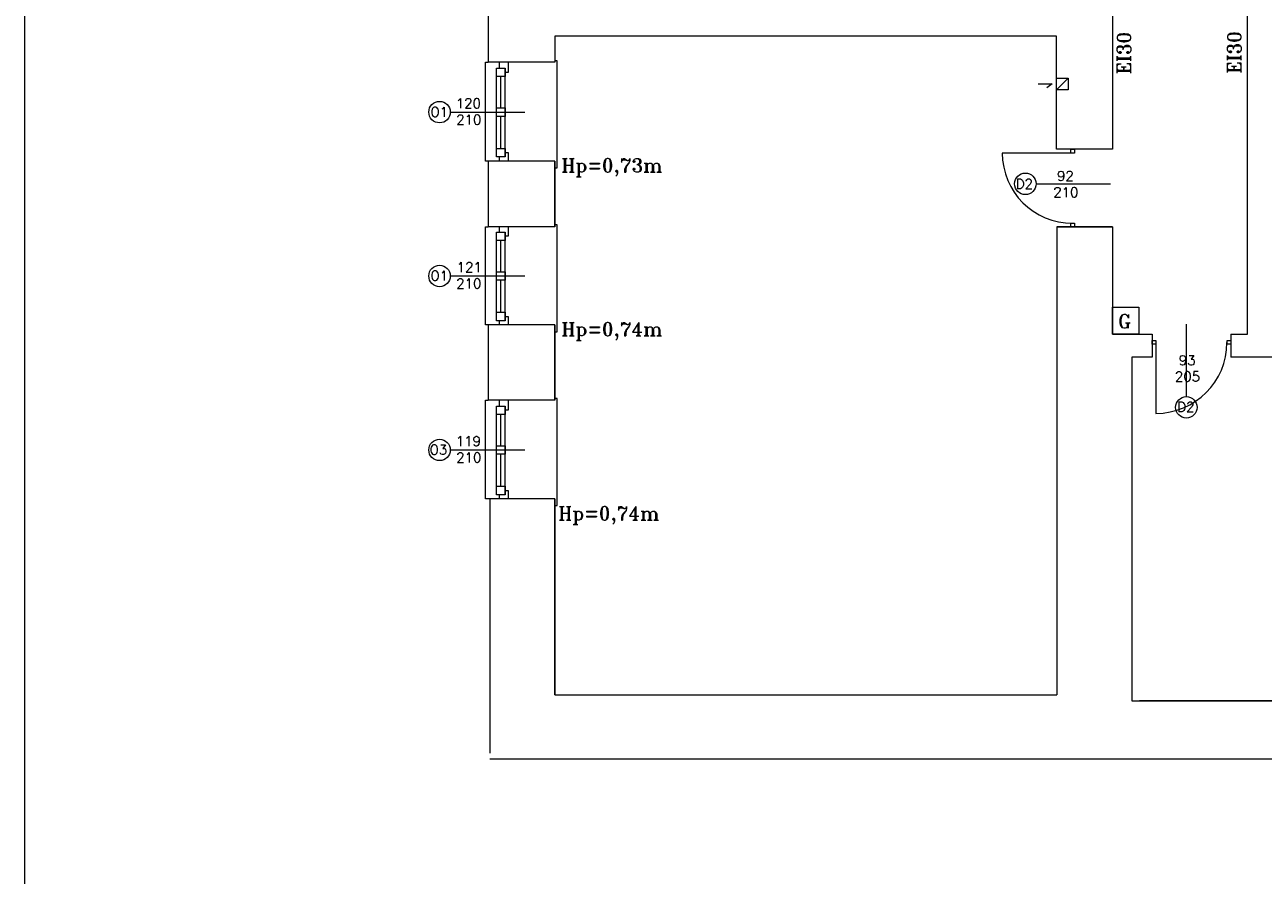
# Model space of a CAD drawing. Header units: millimetres. Extents: x -12354389001 to 271431, y -126469 to 48347.
# Tile 158 of 204: x -112454 to -110988, y -83970 to -82963. Entities that reach past the tile are written whole.
import ezdxf

# ---------------------------------------------------------------- set-up
doc = ezdxf.new("R2010")
doc.units = ezdxf.units.MM
doc.layers.get('0').update_dxf_attribs({"lineweight": 9})
for name, color, linetype, lineweight in [('ei30', 1, 'Continuous', 15), ('IS_Text_Odbiornikow_Therm', 7, 'Continuous', 5), ('LINIE PRZEKROJOWE', 7, 'Continuous', 13), ('OPISY', 255, 'Continuous', 9), ('stolarka', 252, 'Continuous', 9)]:
    doc.layers.add(name, color=color, linetype=linetype, lineweight=lineweight)
doc.styles.add('ROMANS-POTROJNY-0-8-W', font='ROMANT.SHX', dxfattribs={"width": 0.8})

# ---------------------------------------------------------------- blocks, each defined once
blk = doc.blocks.new('fds')
at = {"color": 252, "linetype": 'Continuous', "lineweight": 13}
for p, q in [((-15799.5, 21248.1), (-15799.5, 21365.1)), ((-15799.5, 21365.1), (-15796.5, 21365.1)), ((-15714.6, 21366.8), (-15717.4, 21366.8)), ((-15714.6, 21366.7), (-15714.6, 21366.8)), ((-15714.6, 21240.1), (-15714.6, 21366.7)), ((-15145.3, 21339.7), (-15128.7, 21339.7)), ((-15128.7, 21339.7), (-15135.1, 21334.8)), ((-15796.5, 21248.1), (-15799.5, 21248.1)), ((-15717.4, 21240.1), (-15714.6, 21240.1)), ((-15799.5, 21054.1), (-15799.5, 21170.1)), ((-15799.5, 21170.1), (-15796.5, 21170.1)), ((-15714.6, 21172.8), (-15717.4, 21172.8)), ((-15714.6, 21172.7), (-15714.6, 21172.8)), ((-15714.6, 21046.1), (-15714.6, 21172.7)), ((-15057.5, 21075), (-15026.4, 21075)), ((-15057.5, 21043.1), (-15057.5, 21075)), ((-15026.4, 21075), (-15026.4, 21043.1)), ((-15796.5, 21054.1), (-15799.5, 21054.1)), ((-15717.4, 21046.1), (-15714.6, 21046.1)), ((-15026.4, 21043.1), (-15057.5, 21043.1)), ((-15799.5, 20848.1), (-15799.5, 20965.1)), ((-15799.5, 20965.1), (-15796.5, 20965.1)), ((-15714.6, 20966.8), (-15717.4, 20966.8)), ((-15714.6, 20966.7), (-15714.6, 20966.8)), ((-15714.6, 20840.1), (-15714.6, 20966.7)), ((-15794.5, 20848.1), (-15799.5, 20848.1)), ((-15717.4, 20840.1), (-15714.6, 20840.1))]:
    blk.add_line(p, q, dxfattribs=at)
at = {"layer": 'LINIE PRZEKROJOWE', "color": 252, "linetype": 'Continuous', "lineweight": 13}
for p, q in [((-14897.5, 21043.1), (-14897.5, 21813.1)), ((-15057.5, 21643.1), (-15057.5, 21262.1)), ((-15796.5, 21465.1), (-15796.5, 21365.1)), ((-15717.4, 21396), (-15717.4, 21365.1)), ((-15123.8, 21396), (-15717.4, 21396)), ((-15123.8, 21262.1), (-15123.8, 21396)), ((-15717.4, 21365.1), (-15796.5, 21365.1)), ((-15123.8, 21346.4), (-15109.8, 21346.4)), ((-15109.8, 21346.4), (-15123.8, 21332.4)), ((-15109.8, 21346.4), (-15109.8, 21332.4)), ((-15109.8, 21332.4), (-15123.8, 21332.4)), ((-15057.5, 21262.1), (-15123.8, 21262.1)), ((-15717.4, 21248.1), (-15796.5, 21248.1)), ((-15796.5, 21248.1), (-15796.5, 21170.1)), ((-15717.4, 21248.1), (-15717.4, 21170.1)), ((-15717.4, 21170.1), (-15717.4, 21248.1)), ((-15717.4, 21170.1), (-15796.5, 21170.1)), ((-15057.5, 21170.1), (-15123.4, 21170.1)), ((-15123.4, 21170.1), (-15057.5, 21170.1)), ((-15123.4, 21170.1), (-15123.4, 20616)), ((-15057.5, 21170.1), (-15057.5, 21043.1)), ((-15796.5, 21054.1), (-15796.5, 20965.1)), ((-15717.4, 21054.1), (-15796.5, 21054.1)), ((-15717.4, 21054.1), (-15717.4, 20965.1)), ((-15717.4, 20965.1), (-15717.4, 21054.1)), ((-15057.5, 21043.1), (-15010.5, 21043.1)), ((-15010.5, 21043.1), (-15010.5, 21016.1)), ((-14917.5, 21043.1), (-14917.5, 21016.1)), ((-14917.5, 21043.1), (-14897.5, 21043.1)), ((-15010.5, 21016.1), (-15034.5, 21016.1)), ((-15034.5, 21016.1), (-15034.5, 20609.1)), ((-14435.5, 21016.1), (-14917.5, 21016.1)), ((-15717.4, 20965.1), (-15796.5, 20965.1)), ((-15794.5, 20848.1), (-15794.5, 20547)), ((-15717.4, 20848.1), (-15794.5, 20848.1)), ((-15717.4, 20848.1), (-15717.4, 20616)), ((-15717.4, 20616), (-15717.4, 20848.1)), ((-15717.4, 20616), (-15123.4, 20616)), ((-15034.5, 20609.1), (-14815.5, 20609.1)), ((-14785.6, 20609.1), (-15025.6, 20609.1)), ((-14785.6, 20540), (-15794.5, 20540))]:
    blk.add_line(p, q, dxfattribs=at)
at = {"layer": 'LINIE PRZEKROJOWE'}
blk.add_lwpolyline([(-16345, 24024.3), (-7935, 24024.3), (-7935, 18084.3), (-16345, 18084.3), (-16345, 24024.3)], dxfattribs=at)
at = {"layer": 'OPISY', "color": 252, "linetype": 'Continuous', "lineweight": 13}
for p, q in [((-15841.3, 21306.1), (-15753.2, 21306.1)), ((-15147.9, 21221.2), (-15059.8, 21221.2)), ((-15841.3, 21112.1), (-15753.2, 21112.1)), ((-14970, 20969.2), (-14970, 21054.9)), ((-15841.3, 20906.1), (-15753.2, 20906.1))]:
    blk.add_line(p, q, dxfattribs=at)
for centre in [(-15854, 21306.1), (-15160.6, 21221.2), (-15854, 21112.1), (-14970, 20956.5), (-15854, 20906.1)]:
    blk.add_circle(centre, 12.7, dxfattribs=at)
at = {"layer": 'stolarka', "color": 252, "linetype": 'Continuous', "lineweight": 13}
for p, q in [((-15782.9, 21358.1), (-15782.9, 21365.1)), ((-15772.9, 21365.1), (-15772.9, 21353.1)), ((-15786.5, 21348.1), (-15786.5, 21358.1)), ((-15786.5, 21358.1), (-15776.5, 21358.1)), ((-15786.5, 21253.1), (-15786.5, 21357.1)), ((-15776.5, 21348.1), (-15786.5, 21348.1)), ((-15781.5, 21311.1), (-15781.5, 21348.1)), ((-15776.5, 21358.1), (-15776.5, 21348.1)), ((-15776.5, 21253.1), (-15776.5, 21357.1)), ((-15772.9, 21353.1), (-15776.5, 21353.1)), ((-15786.5, 21301.1), (-15786.5, 21311.1)), ((-15786.5, 21311.1), (-15776.5, 21311.1)), ((-15776.5, 21301.1), (-15786.5, 21301.1)), ((-15781.5, 21263.1), (-15781.5, 21301.1)), ((-15776.5, 21311.1), (-15776.5, 21301.1)), ((-15786.5, 21253.1), (-15786.5, 21263.1)), ((-15786.5, 21263.1), (-15776.5, 21263.1)), ((-15776.5, 21263.1), (-15776.5, 21253.1)), ((-15776.5, 21258.1), (-15772.9, 21258.1)), ((-15772.9, 21258.1), (-15772.9, 21248.1)), ((-15776.5, 21253.1), (-15786.5, 21253.1)), ((-15782.9, 21248.1), (-15782.9, 21253.1)), ((-15772.9, 21248.1), (-15782.9, 21248.1)), ((-15782.9, 21164.1), (-15782.9, 21170.1)), ((-15772.9, 21170.1), (-15772.9, 21159.1)), ((-15786.5, 21154.1), (-15786.5, 21164.1)), ((-15786.5, 21164.1), (-15776.5, 21164.1)), ((-15786.5, 21059.1), (-15786.5, 21163.1)), ((-15776.5, 21154.1), (-15786.5, 21154.1)), ((-15781.5, 21117.1), (-15781.5, 21154.1)), ((-15776.5, 21164.1), (-15776.5, 21154.1)), ((-15776.5, 21059.1), (-15776.5, 21163.1)), ((-15772.9, 21159.1), (-15776.5, 21159.1)), ((-15786.5, 21107.1), (-15786.5, 21117.1)), ((-15786.5, 21117.1), (-15776.5, 21117.1)), ((-15776.5, 21117.1), (-15776.5, 21107.1)), ((-15776.5, 21107.1), (-15786.5, 21107.1)), ((-15781.5, 21069.1), (-15781.5, 21107.1)), ((-15786.5, 21059.1), (-15786.5, 21069.1)), ((-15786.5, 21069.1), (-15776.5, 21069.1)), ((-15776.5, 21069.1), (-15776.5, 21059.1)), ((-15776.5, 21059.1), (-15786.5, 21059.1)), ((-15782.9, 21054.1), (-15782.9, 21059.1)), ((-15772.9, 21054.1), (-15782.9, 21054.1)), ((-15776.5, 21064.1), (-15772.9, 21064.1)), ((-15772.9, 21064.1), (-15772.9, 21054.1)), ((-15782.9, 20958.1), (-15782.9, 20965.1)), ((-15772.9, 20965.1), (-15772.9, 20953.1)), ((-15786.5, 20948.1), (-15786.5, 20958.1)), ((-15786.5, 20958.1), (-15776.5, 20958.1)), ((-15786.5, 20853.1), (-15786.5, 20957.1)), ((-15776.5, 20958.1), (-15776.5, 20948.1)), ((-15776.5, 20853.1), (-15776.5, 20957.1)), ((-15772.9, 20953.1), (-15776.5, 20953.1)), ((-15776.5, 20948.1), (-15786.5, 20948.1)), ((-15781.5, 20911.1), (-15781.5, 20948.1)), ((-15786.5, 20901.1), (-15786.5, 20911.1)), ((-15786.5, 20911.1), (-15776.5, 20911.1)), ((-15776.5, 20911.1), (-15776.5, 20901.1)), ((-15776.5, 20901.1), (-15786.5, 20901.1)), ((-15781.5, 20863.1), (-15781.5, 20901.1)), ((-15786.5, 20853.1), (-15786.5, 20863.1)), ((-15786.5, 20863.1), (-15776.5, 20863.1)), ((-15776.5, 20863.1), (-15776.5, 20853.1)), ((-15776.5, 20853.1), (-15786.5, 20853.1)), ((-15782.9, 20848.1), (-15782.9, 20853.1)), ((-15772.9, 20848.1), (-15782.9, 20848.1)), ((-15776.5, 20858.1), (-15772.9, 20858.1)), ((-15772.9, 20858.1), (-15772.9, 20848.1))]:
    blk.add_line(p, q, dxfattribs=at)
at = {"layer": 'stolarka', "color": 252, "linetype": 'Continuous', "lineweight": 13, "transparency": 33554684}
for p, q in [((-15104.7, 21257.7), (-15187.9, 21257.7)), ((-15106.9, 21262.1), (-15102.5, 21262.1)), ((-15106.9, 21257.7), (-15106.9, 21262.1)), ((-15102.5, 21257.7), (-15106.9, 21257.7)), ((-15102.5, 21262.1), (-15102.5, 21257.7)), ((-15106.9, 21170.1), (-15106.9, 21174.5)), ((-15106.9, 21174.5), (-15102.5, 21174.5)), ((-15102.5, 21170.1), (-15106.9, 21170.1)), ((-15102.5, 21174.5), (-15102.5, 21170.1)), ((-15010.5, 21031.2), (-15010.5, 21035.6)), ((-15010.5, 21035.6), (-15006.1, 21035.6)), ((-15006.1, 21031.2), (-15010.5, 21031.2)), ((-15006.1, 21035.6), (-15006.1, 21031.2)), ((-15006.1, 21033.4), (-15006.1, 20949.2)), ((-14921.9, 21035.6), (-14917.5, 21035.6)), ((-14921.9, 21031.2), (-14921.9, 21035.6)), ((-14917.5, 21031.2), (-14921.9, 21031.2)), ((-14917.5, 21035.6), (-14917.5, 21031.2))]:
    blk.add_line(p, q, dxfattribs=at)
for centre, radius, start, end in [((-15104.7, 21257.7), 83.2, 180, 270), ((-15006.1, 21033.4), 84.1, 270, 0)]:
    blk.add_arc(centre, radius, start, end, dxfattribs=at)
at = {"layer": 'ei30', "color": 252, "linetype": 'Continuous', "lineweight": 13, "style": 'ROMANS-POTROJNY-0-8-W'}
for p in [(-15035.8, 21351), (-14905.2, 21351.8)]:
    blk.add_text('EI30', height=16, rotation=90, dxfattribs=at).set_placement(p)
blk.add_text('G', height=16, dxfattribs=at).set_placement((-15051, 21050.5))
at = {"layer": 'OPISY', "color": 252, "linetype": 'Continuous', "lineweight": 13, "style": 'ROMANS-POTROJNY-0-8-W'}
for s, p in [('O1', (-15864.7, 21300.6)), ('D2', (-15171.9, 21215.4)), ('O1', (-15864.7, 21106.6)), ('D2', (-14980.8, 20951.3)), ('O3', (-15865.8, 20900.6))]:
    blk.add_text(s, height=11.57, dxfattribs=at).set_placement(p)
at = {"layer": 'OPISY', "color": 252, "linetype": 'Continuous', "lineweight": 13, "ltscale": 0.15, "style": 'ROMANS-POTROJNY-0-8-W'}
for s, p in [('Hp=0,73m', (-15709.8, 21235)), ('Hp=0,74m', (-15709.8, 21041.1)), ('Hp=0,74m', (-15713.5, 20823))]:
    blk.add_text(s, height=16, dxfattribs=at).set_placement(p)
at = {"layer": 'stolarka', "color": 252, "linetype": 'Continuous', "lineweight": 13, "style": 'ROMANS-POTROJNY-0-8-W'}
for s, p in [('120', (-15834.8, 21310.7)), ('210', (-15834.2, 21291.4)), ('92 ', (-15123.1, 21224.7)), ('210', (-15127.5, 21205.4)), ('121', (-15833.7, 21116.7)), ('210', (-15834.2, 21097.4)), ('93', (-14979, 21006.5)), ('205', (-14983.5, 20987.2)), ('119', (-15834.8, 20910.7)), ('210', (-15834.2, 20891.4))]:
    blk.add_text(s, height=11.57, dxfattribs=at).set_placement(p)

msp = doc.modelspace()

# ---------------------------------------------------------------- block references
at = {"layer": 'IS_Text_Odbiornikow_Therm', "color": 7, "ltscale": 0.5}
msp.add_blockref('fds', (-96109.164, -104372.956), dxfattribs=at)

doc.saveas('drawing.dxf')
